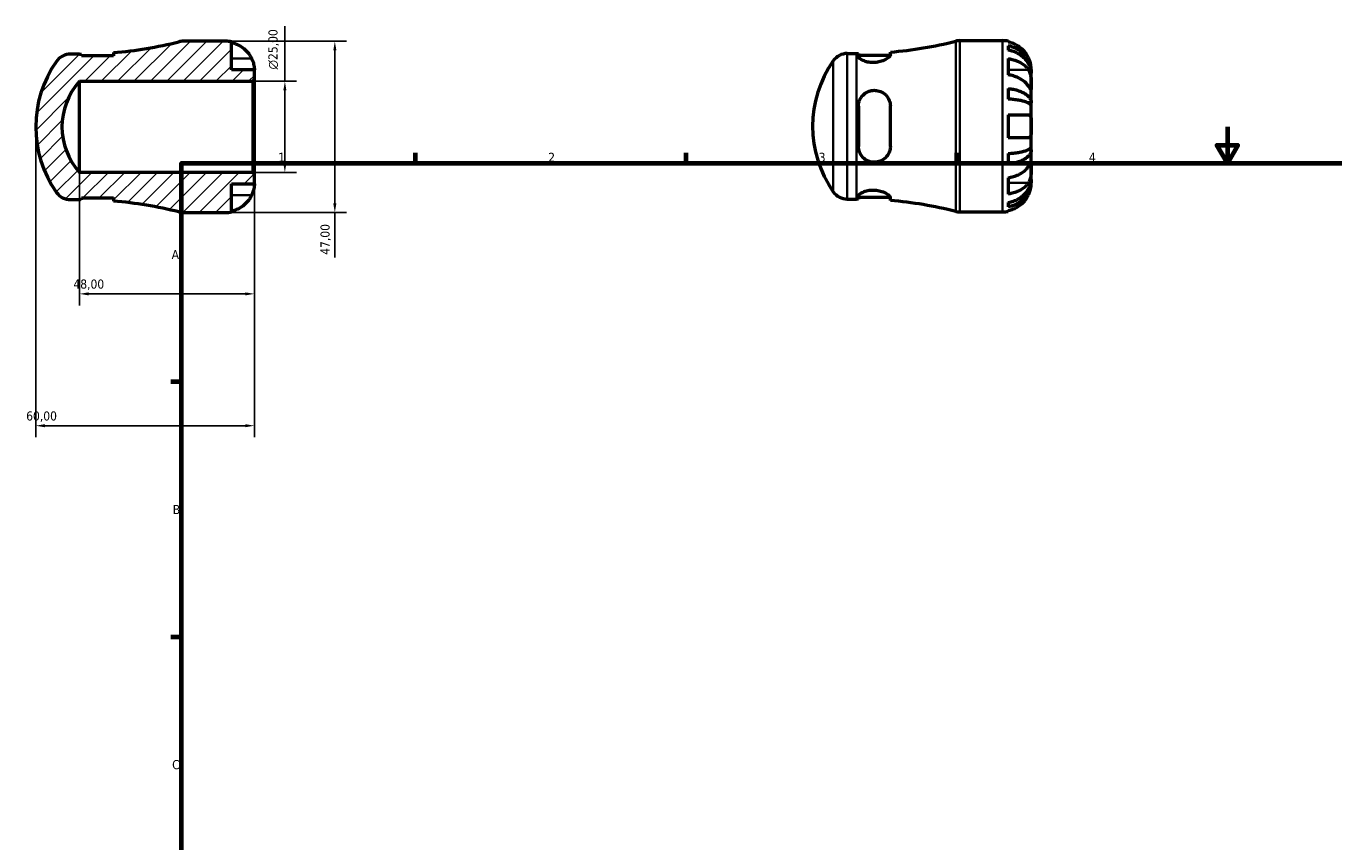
# Model space of a CAD drawing. Header units: millimetres. Extents: x -33 to 669, y 0 to 513.
# Tile 2 of 3: x -33 to 326, y 224 to 448. Entities that reach past the tile are written whole.
import ezdxf

# ---------------------------------------------------------------- set-up
doc = ezdxf.new("R2010")
doc.units = ezdxf.units.MM
for name, color, linetype, lineweight in [('Border (ISO)', 7, 'Continuous', 70), ('Dimension (ISO)', 7, 'Continuous', 25), ('Hatch (ISO)', 7, 'Continuous', 18), ('Visible (ISO)', 7, 'Continuous', 50), ('Visible Narrow (ISO)', 7, 'Continuous', 35)]:
    doc.layers.add(name, color=color, linetype=linetype, lineweight=lineweight)
doc.styles.add('Note Text (ISO)', font='tahoma.ttf')
doc.dimstyles.new('Default (ISO)', dxfattribs={"dimtxt": 2.5, "dimasz": 2.5, "dimexe": 3.175, "dimexo": 0, "dimgap": 0.762, "dimtad": 1, "dimrnd": 1e-08, "dimzin": 0, "dimtxsty": 'Note Text (ISO)', "dimcen": 0.09, "dimdle": 10, "dimclrd": 256, "dimclre": 256, "dimclrt": 232, "dimazin": 0, "dimtfac": 1.40208, "dimtmove": 0, "dimatfit": 3, "dimfxl": 1, "dimtolj": 1, "dimtzin": 0, "dimlwd": -1, "dimlwe": -1, "dimarcsym": 0})

# ---------------------------------------------------------------- blocks, each defined once
blk = doc.blocks.new('Borders Default Border')
at = {"layer": 'Border (ISO)'}
for p, q in [((74.25, 410), (74.25, 412.9)), ((148.5, 410), (148.5, 412.9)), ((222.75, 410), (222.75, 412.9)), ((10, 350), (7.1, 350)), ((10, 280), (7.1, 280))]:
    blk.add_line(p, q, dxfattribs=at)
at = {"layer": 'Border (ISO)', "flags": 128}
for points in [[(297, 420), (297, 410), (294.11, 415), (299.89, 415), (297, 410)], [(10, 10), (10, 410), (584, 410), (584, 10), (10, 10)]]:
    blk.add_lwpolyline(points, dxfattribs=at)
at = {"layer": 'Border (ISO)', "color": 232, "true_color": 0xca0064, "char_height": 2.5, "attachment_point": 7, "style": 'Note Text (ISO)'}
for s, insert in [('1', (36.56, 410.4)), ('2', (110.62, 410.4)), ('3', (184.85, 410.35)), ('4', (259, 410.4)), ('A', (7.29, 383.75)), ('B', (7.59, 313.75)), ('C', (7.43, 243.71))]:
    blk.add_mtext(s, dxfattribs=dict(at, insert=insert))
blk = doc.blocks.new('*D7')
at = {"layer": 'Defpoints', "color": 0, "transparency": 16777216}
for p in [(22.12, 443.5), (22.12, 396.5), (52.07, 396.5)]:
    blk.add_point(p, dxfattribs=at)
at = {"layer": 'Dimension (ISO)', "transparency": 16777216}
for p, q in [((22.12, 443.5), (55.24, 443.5)), ((52.07, 441), (52.07, 399)), ((22.12, 396.5), (55.24, 396.5)), ((52.07, 396.5), (52.07, 384.13))]:
    blk.add_line(p, q, dxfattribs=at)
for points in [[(51.65, 441), (52.49, 441), (52.07, 443.5)], [(51.65, 399), (52.49, 399), (52.07, 396.5)]]:
    blk.add_solid(points, dxfattribs=at)
at = {"layer": 'Dimension (ISO)', "color": 232, "true_color": 0xca0064, "transparency": 16777216, "insert": (48.13, 384.9), "char_height": 2.5, "attachment_point": 1, "rotation": 90, "style": 'Note Text (ISO)'}
blk.add_mtext('\\A1;47,00', dxfattribs=at)
blk = doc.blocks.new('*D8')
at = {"layer": 'Defpoints', "color": 0, "transparency": 16777216}
for p in [(29.53, 432.5), (38.36, 432.5), (29.53, 407.5)]:
    blk.add_point(p, dxfattribs=at)
at = {"layer": 'Dimension (ISO)', "transparency": 16777216}
for p, q in [((38.36, 432.5), (38.36, 447.63)), ((29.53, 432.5), (41.54, 432.5)), ((38.36, 410), (38.36, 430)), ((29.53, 407.5), (41.54, 407.5))]:
    blk.add_line(p, q, dxfattribs=at)
for points in [[(37.94, 430), (38.78, 430), (38.36, 432.5)], [(37.94, 410), (38.78, 410), (38.36, 407.5)]]:
    blk.add_solid(points, dxfattribs=at)
at = {"layer": 'Dimension (ISO)', "color": 232, "true_color": 0xca0064, "transparency": 16777216, "insert": (33.84, 435.76), "char_height": 2.5, "attachment_point": 1, "rotation": 90, "style": 'Note Text (ISO)'}
blk.add_mtext('\\A1;\\fAIGDT|b0|i0;\\H2.5000;\\ln\\fTahoma|b0|i0;\\H2.5000;25,00', dxfattribs=at)
blk = doc.blocks.new('*D9')
at = {"layer": 'Defpoints', "color": 0, "transparency": 16777216}
for p in [(-18, 407.5), (30, 404.38), (-18, 374.18)]:
    blk.add_point(p, dxfattribs=at)
at = {"layer": 'Dimension (ISO)', "transparency": 16777216}
for p, q in [((-18, 407.5), (-18, 371)), ((30, 404.38), (30, 371)), ((27.5, 374.18), (-15.5, 374.18))]:
    blk.add_line(p, q, dxfattribs=at)
for points in [[(-15.5, 374.59), (-15.5, 373.76), (-18, 374.18)], [(27.5, 374.59), (27.5, 373.76), (30, 374.18)]]:
    blk.add_solid(points, dxfattribs=at)
at = {"layer": 'Dimension (ISO)', "color": 232, "true_color": 0xca0064, "transparency": 16777216, "insert": (-19.67, 378.12), "char_height": 2.5, "attachment_point": 1, "style": 'Note Text (ISO)'}
blk.add_mtext('\\A1;48,00', dxfattribs=at)
blk = doc.blocks.new('*D10')
at = {"layer": 'Defpoints', "color": 0, "transparency": 16777216}
for p in [(-30, 420), (30, 407.03), (-30, 338)]:
    blk.add_point(p, dxfattribs=at)
at = {"layer": 'Dimension (ISO)', "transparency": 16777216}
for p, q in [((-30, 420), (-30, 334.82)), ((30, 407.03), (30, 334.82)), ((27.5, 338), (-27.5, 338))]:
    blk.add_line(p, q, dxfattribs=at)
for points in [[(-27.5, 338.42), (-27.5, 337.58), (-30, 338)], [(27.5, 338.42), (27.5, 337.58), (30, 338)]]:
    blk.add_solid(points, dxfattribs=at)
at = {"layer": 'Dimension (ISO)', "color": 232, "true_color": 0xca0064, "transparency": 16777216, "insert": (-32.63, 341.93), "char_height": 2.5, "attachment_point": 1, "style": 'Note Text (ISO)'}
blk.add_mtext('\\A1;60,00', dxfattribs=at)

msp = doc.modelspace()

# ---------------------------------------------------------------- hatches: boundary and pattern name
at = {"layer": 'Hatch (ISO)'}
h = msp.add_hatch(dxfattribs=at)
h.set_pattern_fill('ANSI31', color=256, scale=25.4, style=0)
h.set_pattern_definition([(45, (0, 0), (-2.245064, 2.245064), [])])
edge = h.paths.add_edge_path()
edge.add_ellipse((-20.48, 435.275), major_axis=(0, 4.7), ratio=1, start_angle=0, end_angle=54.96566)
edge.add_ellipse((1.307, 420), major_axis=(-25.636, 17.973), ratio=1, start_angle=0, end_angle=70.06869)
edge.add_ellipse((-20.48, 404.725), major_axis=(-3.848, -2.698), ratio=1, start_angle=0, end_angle=54.96566)
edge.add_line((-20.48, 400.025), (-18.001, 400.025))
edge.add_ellipse((-18.001, 288.324), major_axis=(0, 111.701), ratio=1, start_angle=359.70058, end_angle=360, ccw=False)
edge.add_line((-17.417, 400.023), (-17.417, 400.525))
edge.add_line((-17.417, 400.525), (-8.667, 400.525))
edge.add_line((-8.667, 400.525), (-8.667, 399.634))
edge.add_ellipse((-18.001, 288.324), major_axis=(9.334, 111.31), ratio=1, start_angle=350.65675, end_angle=360, ccw=False)
edge.add_ellipse((10.428, 401.2), major_axis=(-1.148, -4.558), ratio=1, start_angle=0, end_angle=14.13648)
edge.add_line((10.428, 396.5), (22.124, 396.5))
edge.add_ellipse((22.124, 404.375), major_axis=(0, -7.875), ratio=1, start_angle=0, end_angle=11.53696)
edge.add_line((23.699, 396.659), (23.699, 404.375))
edge.add_line((23.699, 404.375), (29.999, 404.375))
edge.add_line((29.999, 404.375), (29.999, 407.03))
edge.add_line((29.999, 407.03), (29.529, 407.5))
edge.add_line((29.529, 407.5), (-18.001, 407.5))
edge.add_ellipse((-4.125, 420), major_axis=(-13.876, -12.5), ratio=1, start_angle=275.97284, end_angle=360, ccw=False)
edge.add_line((-18.001, 432.5), (29.529, 432.5))
edge.add_line((29.529, 432.5), (29.999, 432.97))
edge.add_line((29.999, 432.97), (29.999, 435.625))
edge.add_line((29.999, 435.625), (23.699, 435.625))
edge.add_line((23.699, 435.625), (23.699, 443.341))
edge.add_ellipse((22.124, 435.625), major_axis=(1.575, 7.716), ratio=1, start_angle=0, end_angle=11.53696)
edge.add_line((22.124, 443.5), (10.428, 443.5))
edge.add_ellipse((10.428, 438.8), major_axis=(0, 4.7), ratio=1, start_angle=0, end_angle=14.13648)
edge.add_ellipse((-18.001, 551.676), major_axis=(27.281, -108.318), ratio=1, start_angle=350.65675, end_angle=360, ccw=False)
edge.add_line((-8.667, 440.366), (-8.667, 439.475))
edge.add_line((-8.667, 439.475), (-17.417, 439.475))
edge.add_line((-17.417, 439.475), (-17.417, 439.977))
edge.add_ellipse((-18.001, 551.676), major_axis=(0.584, -111.699), ratio=1, start_angle=359.70058, end_angle=360, ccw=False)
edge.add_line((-18.001, 439.975), (-20.48, 439.975))

# ---------------------------------------------------------------- linework, layer by layer
at = {"layer": 'Visible (ISO)'}
for p, q in [((22.124, 443.5), (10.428, 443.5)), ((23.699, 435.625), (23.699, 443.341)), ((223.604, 443.655), (235.3, 443.655)), ((236.875, 443.496), (236.875, 443.282)), ((236.875, 442.274), (236.875, 441.066)), ((-18.001, 439.975), (-20.48, 439.975)), ((-17.417, 439.475), (-17.417, 439.977)), ((-8.667, 439.475), (-17.417, 439.475)), ((-8.667, 440.366), (-8.667, 439.475)), ((192.697, 440.13), (195.175, 440.13)), ((195.759, 440.131), (195.759, 439.359)), ((195.759, 439.63), (204.486, 439.63)), ((204.509, 439.764), (204.509, 440.521)), ((236.875, 438.736), (236.875, 434.281)), ((29.999, 435.625), (23.699, 435.625)), ((29.999, 432.97), (29.999, 435.625)), ((243.175, 434.774), (243.163, 434.774)), ((243.175, 434.774), (243.175, 435.78)), ((243.175, 434.392), (243.175, 434.774)), ((243.175, 431.203), (243.175, 434.392)), ((-18.001, 432.5), (29.529, 432.5)), ((-18.001, 407.5), (-18.001, 432.5)), ((29.529, 432.5), (29.999, 432.97)), ((29.529, 432.5), (29.529, 407.5)), ((29.999, 407.03), (29.999, 432.97)), ((243.175, 426.593), (243.175, 431.203)), ((236.875, 430.525), (236.875, 427.609)), ((195.759, 425.655), (195.759, 414.655)), ((204.509, 414.655), (204.509, 425.655)), ((243.175, 426.593), (242.267, 426.593)), ((243.175, 425.669), (243.175, 426.593)), ((243.175, 420.155), (243.175, 425.669)), ((236.875, 423.305), (236.875, 417.005)), ((243.175, 414.64), (243.175, 420.155)), ((236.875, 412.701), (236.875, 409.785)), ((243.175, 413.717), (242.267, 413.717)), ((243.175, 413.717), (243.175, 414.64)), ((243.175, 409.106), (243.175, 413.717)), ((243.175, 405.918), (243.175, 409.106)), ((29.529, 407.5), (-18.001, 407.5)), ((29.999, 407.03), (29.529, 407.5)), ((29.999, 404.375), (29.999, 407.03)), ((236.875, 406.029), (236.875, 401.574)), ((243.175, 405.535), (243.163, 405.535)), ((243.175, 405.535), (243.175, 405.918)), ((243.175, 404.53), (243.175, 405.535)), ((23.699, 396.659), (23.699, 404.375)), ((23.699, 404.375), (29.999, 404.375)), ((-20.48, 400.025), (-18.001, 400.025)), ((-17.417, 400.023), (-17.417, 400.525)), ((-17.417, 400.525), (-8.667, 400.525)), ((-8.667, 400.525), (-8.667, 399.634)), ((192.697, 400.18), (195.175, 400.18)), ((195.759, 400.95), (195.759, 400.178)), ((195.759, 400.68), (204.486, 400.68)), ((204.509, 399.789), (204.509, 400.546)), ((236.875, 399.244), (236.875, 398.036)), ((10.428, 396.5), (22.124, 396.5)), ((223.604, 396.655), (235.3, 396.655)), ((236.875, 397.028), (236.875, 396.814))]:
    msp.add_line(p, q, dxfattribs=at)
for centre, radius, start, end in [((-18.001, 551.676), 111.701, 274.79322, 284.13648), ((10.428, 438.8), 4.7, 90, 104.13648), ((22.124, 435.625), 7.875, 78.46304, 90), ((195.175, 551.831), 111.701, 274.79322, 284.13648), ((223.604, 438.955), 4.7, 90, 104.13648), ((235.3, 435.78), 7.875, 78.46304, 90), ((1.307, 420), 31.308, 144.96566, 215.03434), ((-20.48, 435.275), 4.7, 90, 144.96566), ((-18.001, 551.676), 111.701, 270, 270.29942), ((214.484, 420.155), 31.308, 144.96566, 215.03434), ((192.697, 435.43), 4.7, 90, 144.96566), ((195.175, 551.831), 111.701, 270, 270.29942), ((-4.125, 420), 18.676, 137.98642, 222.01358), ((-20.48, 404.725), 4.7, 215.03434, 270), ((192.697, 404.88), 4.7, 215.03434, 270), ((-18.001, 288.324), 111.701, 89.70058, 90), ((-18.001, 288.324), 111.701, 75.86352, 85.20678), ((195.175, 288.479), 111.701, 89.70058, 90), ((195.175, 288.479), 111.701, 75.86352, 85.20678), ((10.428, 401.2), 4.7, 255.86352, 270), ((22.124, 404.375), 7.875, 270, 281.53696), ((223.604, 401.355), 4.7, 255.86352, 270), ((235.3, 404.53), 7.875, 270, 281.53696)]:
    msp.add_arc(centre, radius, start, end, dxfattribs=at)
for points, knots in [([(23.699, 443.127), (24.201, 443.024), (24.691, 442.869), (25.574, 442.501), (26.046, 442.253), (26.926, 441.661), (27.335, 441.318), (28.023, 440.625), (28.366, 440.211), (28.874, 439.445), (29.063, 439.108), (29.221, 438.775)], [0.14941001, 0.14941001, 0.14941001, 0.14941001, 0.29044502, 0.29044502, 0.43634177, 0.43634177, 0.58223851, 0.58223851, 0.72934673, 0.72934673, 0.83526259, 0.83526259, 0.83526259, 0.83526259]), ([(242.398, 438.93), (242.24, 439.263), (242.051, 439.6), (241.543, 440.366), (241.2, 440.78), (240.511, 441.473), (240.103, 441.816), (239.222, 442.407), (238.751, 442.656), (237.868, 443.024), (237.377, 443.179), (236.875, 443.282)], [3.89239507, 3.89239507, 3.89239507, 3.89239507, 3.99831093, 3.99831093, 4.14541915, 4.14541915, 4.2913159, 4.2913159, 4.43721264, 4.43721264, 4.57824766, 4.57824766, 4.57824766, 4.57824766]), ([(236.875, 442.274), (237.381, 442.174), (237.874, 442.023), (238.76, 441.667), (239.231, 441.427), (240.112, 440.857), (240.521, 440.526), (241.209, 439.859), (241.551, 439.461), (242.14, 438.606), (242.388, 438.147), (242.761, 437.274), (242.92, 436.778), (243.127, 435.765), (243.175, 435.248), (243.175, 434.774)], [0.1494024, 0.1494024, 0.1494024, 0.1494024, 0.2912498, 0.2912498, 0.4370651, 0.4370651, 0.5828803, 0.5828803, 0.7290354, 0.7290354, 0.8751905, 0.8751905, 1.0219149, 1.0219149, 1.1686392, 1.1686392, 1.1686392, 1.1686392]), ([(29.221, 438.775), (29.283, 438.644), (29.342, 438.512), (29.478, 438.186), (29.551, 437.994), (29.682, 437.605), (29.739, 437.41), (29.854, 436.961), (29.9, 436.719), (29.972, 436.235), (29.987, 436.018), (30.001, 435.708), (29.999, 435.625), (29.999, 435.625)], [-0.50816407, -0.50816407, -0.50816407, -0.50816407, -0.46460526, -0.46460526, -0.40154747, -0.40154747, -0.3356183, -0.3356183, -0.24286964, -0.24286964, -0.12490659, -0.12490659, 0, 0, 0, 0]), ([(204.509, 439.764), (204.509, 439.726), (204.503, 439.686), (204.449, 439.504), (204.338, 439.345), (203.936, 438.949), (203.594, 438.703), (202.753, 438.255), (202.259, 438.051), (201.267, 437.778), (200.797, 437.693), (199.862, 437.622), (199.412, 437.631), (198.489, 437.735), (198.035, 437.839), (197.165, 438.128), (196.771, 438.319), (196.145, 438.724), (195.924, 438.938), (195.781, 439.212), (195.759, 439.288), (195.759, 439.359)], [-1.5355219, -1.5355219, -1.5355219, -1.5355219, -1.4931487, -1.4931487, -1.3514866, -1.3514866, -1.1598766, -1.1598766, -0.976028, -0.976028, -0.8297712, -0.8297712, -0.6935656, -0.6935656, -0.5401283, -0.5401283, -0.3628781, -0.3628781, -0.1744964, -0.1744964, -0.0962411, -0.0962411, -0.0962411, -0.0962411]), ([(243.175, 434.392), (243.175, 434.813), (243.127, 435.273), (242.92, 436.175), (242.761, 436.616), (242.388, 437.394), (242.14, 437.801), (241.551, 438.563), (241.209, 438.917), (240.521, 439.51), (240.112, 439.805), (239.231, 440.313), (238.76, 440.526), (237.874, 440.843), (237.381, 440.977), (236.875, 441.066)], [3.5133937, 3.5133937, 3.5133937, 3.5133937, 3.6601181, 3.6601181, 3.8068425, 3.8068425, 3.9529976, 3.9529976, 4.0991526, 4.0991526, 4.2449679, 4.2449679, 4.3907831, 4.3907831, 4.5326305, 4.5326305, 4.5326305, 4.5326305]), ([(236.875, 438.736), (237.377, 438.663), (237.868, 438.553), (238.751, 438.293), (239.222, 438.117), (240.103, 437.699), (240.511, 437.456), (241.2, 436.967), (241.543, 436.674), (242.051, 436.132), (242.24, 435.894), (242.398, 435.658)], [0.14941001, 0.14941001, 0.14941001, 0.14941001, 0.29044502, 0.29044502, 0.43634177, 0.43634177, 0.58223851, 0.58223851, 0.72934673, 0.72934673, 0.83526259, 0.83526259, 0.83526259, 0.83526259]), ([(243.175, 435.78), (243.175, 435.78), (243.176, 435.803), (243.174, 435.897), (243.173, 435.971), (243.159, 436.24), (243.139, 436.483), (243.054, 436.994), (243.004, 437.231), (242.886, 437.668), (242.827, 437.859), (242.691, 438.248), (242.613, 438.446), (242.486, 438.739), (242.443, 438.835), (242.398, 438.93)], [-2.17667965, -2.17667965, -2.17667965, -2.17667965, -2.11086653, -2.11086653, -2.04055216, -2.04055216, -1.91738302, -1.91738302, -1.82942275, -1.82942275, -1.76558177, -1.76558177, -1.70117883, -1.70117883, -1.66961913, -1.66961913, -1.66961913, -1.66961913]), ([(242.398, 431.203), (242.24, 431.439), (242.051, 431.677), (241.543, 432.219), (241.2, 432.512), (240.511, 433.002), (240.103, 433.244), (239.222, 433.662), (238.751, 433.838), (237.868, 434.098), (237.377, 434.208), (236.875, 434.281)], [3.89239507, 3.89239507, 3.89239507, 3.89239507, 3.99831093, 3.99831093, 4.14541915, 4.14541915, 4.2913159, 4.2913159, 4.43721264, 4.43721264, 4.57824766, 4.57824766, 4.57824766, 4.57824766]), ([(242.398, 435.658), (242.456, 435.572), (242.511, 435.48), (242.647, 435.225), (242.723, 435.053), (242.858, 434.68), (242.916, 434.479), (243.03, 433.98), (243.077, 433.679), (243.148, 432.983), (243.164, 432.595), (243.177, 431.847), (243.175, 431.498), (243.175, 431.203)], [-0.50766593, -0.50766593, -0.50766593, -0.50766593, -0.46718991, -0.46718991, -0.40200215, -0.40200215, -0.33506637, -0.33506637, -0.24300458, -0.24300458, -0.12488859, -0.12488859, 0, 0, 0, 0]), ([(243.175, 431.203), (243.175, 431.048), (243.176, 430.909), (243.174, 430.661), (243.173, 430.555), (243.16, 430.357), (243.145, 430.292), (243.081, 430.273), (243.033, 430.311), (242.916, 430.452), (242.858, 430.531), (242.723, 430.723), (242.647, 430.833), (242.511, 431.035), (242.456, 431.117), (242.398, 431.203)], [0, 0, 0, 0, 0.06608139, 0.06608139, 0.13667451, 0.13667451, 0.23873403, 0.23873403, 0.33457773, 0.33457773, 0.40157847, 0.40157847, 0.46685307, 0.46685307, 0.50745344, 0.50745344, 0.50745344, 0.50745344]), ([(195.759, 425.655), (195.759, 425.766), (195.763, 425.877), (195.806, 426.437), (195.909, 426.875), (196.29, 427.82), (196.607, 428.307), (197.393, 429.108), (197.851, 429.429), (198.788, 429.843), (199.241, 429.963), (200.165, 430.054), (200.621, 430.026), (201.588, 429.816), (202.077, 429.609), (203.029, 428.993), (203.466, 428.555), (204.112, 427.565), (204.332, 427.02), (204.485, 426.183), (204.509, 425.92), (204.509, 425.655)], [-1.5258461, -1.5258461, -1.5258461, -1.5258461, -1.4911322, -1.4911322, -1.3497387, -1.3497387, -1.1673768, -1.1673768, -0.9950076, -0.9950076, -0.8537127, -0.8537127, -0.715721, -0.715721, -0.5516015, -0.5516015, -0.3557425, -0.3557425, -0.1697069, -0.1697069, -0.0867661, -0.0867661, -0.0867661, -0.0867661]), ([(236.875, 430.525), (237.381, 430.472), (237.874, 430.393), (238.76, 430.207), (239.231, 430.081), (240.112, 429.782), (240.521, 429.608), (241.209, 429.259), (241.551, 429.05), (242.14, 428.602), (242.388, 428.361), (242.761, 427.903), (242.92, 427.644), (243.127, 427.113), (243.175, 426.841), (243.175, 426.593)], [0.1494024, 0.1494024, 0.1494024, 0.1494024, 0.2912498, 0.2912498, 0.4370651, 0.4370651, 0.5828803, 0.5828803, 0.7290354, 0.7290354, 0.8751905, 0.8751905, 1.0219149, 1.0219149, 1.1686392, 1.1686392, 1.1686392, 1.1686392]), ([(243.175, 425.669), (243.175, 425.792), (243.127, 425.926), (242.92, 426.188), (242.761, 426.316), (242.388, 426.542), (242.14, 426.66), (241.551, 426.881), (241.209, 426.984), (240.521, 427.157), (240.112, 427.242), (239.231, 427.39), (238.76, 427.452), (237.874, 427.544), (237.381, 427.583), (236.875, 427.609)], [3.5133937, 3.5133937, 3.5133937, 3.5133937, 3.6601181, 3.6601181, 3.8068425, 3.8068425, 3.9529976, 3.9529976, 4.0991526, 4.0991526, 4.2449679, 4.2449679, 4.3907831, 4.3907831, 4.5326305, 4.5326305, 4.5326305, 4.5326305]), ([(236.875, 423.305), (237.377, 423.305), (237.868, 423.305), (238.751, 423.305), (239.222, 423.305), (240.103, 423.305), (240.511, 423.305), (241.2, 423.305), (241.543, 423.305), (242.051, 423.305), (242.24, 423.305), (242.398, 423.305)], [0.14941001, 0.14941001, 0.14941001, 0.14941001, 0.29044502, 0.29044502, 0.43634177, 0.43634177, 0.58223851, 0.58223851, 0.72934673, 0.72934673, 0.83526259, 0.83526259, 0.83526259, 0.83526259]), ([(242.398, 423.305), (242.46, 423.305), (242.519, 423.297), (242.655, 423.256), (242.727, 423.213), (242.859, 423.087), (242.916, 423.002), (243.03, 422.748), (243.077, 422.561), (243.149, 422.059), (243.164, 421.729), (243.177, 420.983), (243.175, 420.571), (243.175, 420.155)], [-0.50816407, -0.50816407, -0.50816407, -0.50816407, -0.46460526, -0.46460526, -0.40154747, -0.40154747, -0.3356183, -0.3356183, -0.24286964, -0.24286964, -0.12490659, -0.12490659, 0, 0, 0, 0]), ([(243.175, 420.155), (243.175, 419.936), (243.176, 419.717), (243.174, 419.273), (243.173, 419.05), (243.159, 418.464), (243.139, 418.13), (243.054, 417.653), (243.004, 417.487), (242.886, 417.261), (242.827, 417.186), (242.691, 417.073), (242.613, 417.036), (242.486, 417.009), (242.443, 417.005), (242.398, 417.005)], [-2.17667965, -2.17667965, -2.17667965, -2.17667965, -2.11086653, -2.11086653, -2.04055216, -2.04055216, -1.91738302, -1.91738302, -1.82942275, -1.82942275, -1.76558177, -1.76558177, -1.70117883, -1.70117883, -1.66961913, -1.66961913, -1.66961913, -1.66961913]), ([(242.398, 417.005), (242.24, 417.005), (242.051, 417.005), (241.543, 417.005), (241.2, 417.005), (240.511, 417.005), (240.103, 417.005), (239.222, 417.005), (238.751, 417.005), (237.868, 417.005), (237.377, 417.005), (236.875, 417.005)], [3.89239507, 3.89239507, 3.89239507, 3.89239507, 3.99831093, 3.99831093, 4.14541915, 4.14541915, 4.2913159, 4.2913159, 4.43721264, 4.43721264, 4.57824766, 4.57824766, 4.57824766, 4.57824766]), ([(204.509, 414.655), (204.509, 414.519), (204.503, 414.384), (204.449, 413.8), (204.338, 413.366), (203.936, 412.409), (203.594, 411.912), (202.753, 411.104), (202.259, 410.785), (201.267, 410.403), (200.797, 410.303), (199.862, 410.265), (199.412, 410.316), (198.489, 410.569), (198.035, 410.785), (197.165, 411.392), (196.771, 411.802), (196.145, 412.764), (195.924, 413.323), (195.781, 414.157), (195.759, 414.405), (195.759, 414.655)], [-1.5355219, -1.5355219, -1.5355219, -1.5355219, -1.4931487, -1.4931487, -1.3514866, -1.3514866, -1.1598766, -1.1598766, -0.976028, -0.976028, -0.8297712, -0.8297712, -0.6935656, -0.6935656, -0.5401283, -0.5401283, -0.3628781, -0.3628781, -0.1744964, -0.1744964, -0.0962411, -0.0962411, -0.0962411, -0.0962411]), ([(236.875, 412.701), (237.381, 412.727), (237.874, 412.766), (238.76, 412.858), (239.231, 412.92), (240.112, 413.068), (240.521, 413.153), (241.209, 413.326), (241.551, 413.428), (242.14, 413.65), (242.388, 413.768), (242.761, 413.994), (242.92, 414.122), (243.127, 414.384), (243.175, 414.518), (243.175, 414.64)], [0.1494024, 0.1494024, 0.1494024, 0.1494024, 0.2912498, 0.2912498, 0.4370651, 0.4370651, 0.5828803, 0.5828803, 0.7290354, 0.7290354, 0.8751905, 0.8751905, 1.0219149, 1.0219149, 1.1686392, 1.1686392, 1.1686392, 1.1686392]), ([(243.175, 413.717), (243.175, 413.468), (243.127, 413.197), (242.92, 412.666), (242.761, 412.406), (242.388, 411.948), (242.14, 411.708), (241.551, 411.26), (241.209, 411.051), (240.521, 410.702), (240.112, 410.528), (239.231, 410.229), (238.76, 410.103), (237.874, 409.917), (237.381, 409.838), (236.875, 409.785)], [3.5133937, 3.5133937, 3.5133937, 3.5133937, 3.6601181, 3.6601181, 3.8068425, 3.8068425, 3.9529976, 3.9529976, 4.0991526, 4.0991526, 4.2449679, 4.2449679, 4.3907831, 4.3907831, 4.5326305, 4.5326305, 4.5326305, 4.5326305]), ([(236.875, 406.029), (237.377, 406.102), (237.868, 406.212), (238.751, 406.472), (239.222, 406.647), (240.103, 407.066), (240.511, 407.308), (241.2, 407.798), (241.543, 408.091), (242.051, 408.633), (242.24, 408.871), (242.398, 409.106)], [0.14941001, 0.14941001, 0.14941001, 0.14941001, 0.29044502, 0.29044502, 0.43634177, 0.43634177, 0.58223851, 0.58223851, 0.72934673, 0.72934673, 0.83526259, 0.83526259, 0.83526259, 0.83526259]), ([(242.398, 409.106), (242.456, 409.193), (242.511, 409.275), (242.647, 409.476), (242.723, 409.587), (242.858, 409.779), (242.916, 409.857), (243.03, 409.995), (243.077, 410.034), (243.148, 410.021), (243.164, 409.942), (243.177, 409.634), (243.175, 409.401), (243.175, 409.106)], [-0.50766593, -0.50766593, -0.50766593, -0.50766593, -0.46718991, -0.46718991, -0.40200215, -0.40200215, -0.33506637, -0.33506637, -0.24300458, -0.24300458, -0.12488859, -0.12488859, 0, 0, 0, 0]), ([(243.175, 409.106), (243.175, 408.951), (243.176, 408.779), (243.174, 408.397), (243.173, 408.186), (243.16, 407.646), (243.145, 407.311), (243.081, 406.655), (243.033, 406.342), (242.916, 405.831), (242.858, 405.63), (242.723, 405.257), (242.647, 405.086), (242.511, 404.83), (242.456, 404.738), (242.398, 404.652)], [0, 0, 0, 0, 0.06608139, 0.06608139, 0.13667451, 0.13667451, 0.23873403, 0.23873403, 0.33457773, 0.33457773, 0.40157847, 0.40157847, 0.46685307, 0.46685307, 0.50745344, 0.50745344, 0.50745344, 0.50745344]), ([(236.875, 399.244), (237.381, 399.333), (237.874, 399.467), (238.76, 399.784), (239.231, 399.997), (240.112, 400.505), (240.521, 400.8), (241.209, 401.393), (241.551, 401.747), (242.14, 402.508), (242.388, 402.916), (242.761, 403.694), (242.92, 404.135), (243.127, 405.036), (243.175, 405.497), (243.175, 405.918)], [0.1494024, 0.1494024, 0.1494024, 0.1494024, 0.2912498, 0.2912498, 0.4370651, 0.4370651, 0.5828803, 0.5828803, 0.7290354, 0.7290354, 0.8751905, 0.8751905, 1.0219149, 1.0219149, 1.1686392, 1.1686392, 1.1686392, 1.1686392]), ([(243.175, 405.535), (243.175, 405.062), (243.127, 404.545), (242.92, 403.532), (242.761, 403.036), (242.388, 402.163), (242.14, 401.704), (241.551, 400.848), (241.209, 400.451), (240.521, 399.784), (240.112, 399.453), (239.231, 398.882), (238.76, 398.643), (237.874, 398.287), (237.381, 398.136), (236.875, 398.036)], [3.5133937, 3.5133937, 3.5133937, 3.5133937, 3.6601181, 3.6601181, 3.8068425, 3.8068425, 3.9529976, 3.9529976, 4.0991526, 4.0991526, 4.2449679, 4.2449679, 4.3907831, 4.3907831, 4.5326305, 4.5326305, 4.5326305, 4.5326305]), ([(29.999, 404.375), (29.999, 404.375), (29.999, 404.352), (29.998, 404.258), (29.997, 404.184), (29.983, 403.914), (29.963, 403.672), (29.878, 403.161), (29.828, 402.924), (29.709, 402.487), (29.651, 402.296), (29.514, 401.907), (29.437, 401.709), (29.31, 401.416), (29.266, 401.32), (29.221, 401.225)], [-2.17667965, -2.17667965, -2.17667965, -2.17667965, -2.11086653, -2.11086653, -2.04055216, -2.04055216, -1.91738302, -1.91738302, -1.82942275, -1.82942275, -1.76558177, -1.76558177, -1.70117883, -1.70117883, -1.66961913, -1.66961913, -1.66961913, -1.66961913]), ([(195.759, 400.95), (195.759, 400.982), (195.763, 401.015), (195.806, 401.186), (195.909, 401.337), (196.29, 401.695), (196.607, 401.904), (197.393, 402.27), (197.851, 402.427), (198.788, 402.62), (199.241, 402.67), (200.165, 402.678), (200.621, 402.637), (201.588, 402.462), (202.077, 402.315), (203.029, 401.931), (203.466, 401.685), (204.112, 401.213), (204.332, 400.987), (204.485, 400.702), (204.509, 400.62), (204.509, 400.546)], [-1.5258461, -1.5258461, -1.5258461, -1.5258461, -1.4911322, -1.4911322, -1.3497387, -1.3497387, -1.1673768, -1.1673768, -0.9950076, -0.9950076, -0.8537127, -0.8537127, -0.715721, -0.715721, -0.5516015, -0.5516015, -0.3557425, -0.3557425, -0.1697069, -0.1697069, -0.0867661, -0.0867661, -0.0867661, -0.0867661]), ([(242.398, 404.652), (242.24, 404.416), (242.051, 404.178), (241.543, 403.636), (241.2, 403.343), (240.511, 402.853), (240.103, 402.611), (239.222, 402.193), (238.751, 402.017), (237.868, 401.757), (237.377, 401.647), (236.875, 401.574)], [3.89239507, 3.89239507, 3.89239507, 3.89239507, 3.99831093, 3.99831093, 4.14541915, 4.14541915, 4.2913159, 4.2913159, 4.43721264, 4.43721264, 4.57824766, 4.57824766, 4.57824766, 4.57824766]), ([(242.398, 401.38), (242.46, 401.511), (242.519, 401.643), (242.655, 401.969), (242.727, 402.161), (242.859, 402.55), (242.916, 402.745), (243.03, 403.194), (243.077, 403.436), (243.149, 403.919), (243.164, 404.137), (243.177, 404.447), (243.175, 404.53), (243.175, 404.53)], [-0.50816407, -0.50816407, -0.50816407, -0.50816407, -0.46460526, -0.46460526, -0.40154747, -0.40154747, -0.3356183, -0.3356183, -0.24286964, -0.24286964, -0.12490659, -0.12490659, 0, 0, 0, 0]), ([(-8.667, 400.391), (-8.667, 400.429), (-8.674, 400.469), (-8.687, 400.516), (-8.689, 400.52), (-8.691, 400.525)], [-1.535521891, -1.535521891, -1.535521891, -1.535521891, -1.493148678, -1.493148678, -1.488415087, -1.488415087, -1.488415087, -1.488415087]), ([(29.221, 401.225), (29.063, 400.892), (28.874, 400.555), (28.366, 399.789), (28.023, 399.375), (27.335, 398.682), (26.926, 398.339), (26.046, 397.747), (25.574, 397.499), (24.691, 397.131), (24.201, 396.976), (23.699, 396.873)], [3.89239507, 3.89239507, 3.89239507, 3.89239507, 3.99831093, 3.99831093, 4.14541915, 4.14541915, 4.2913159, 4.2913159, 4.43721264, 4.43721264, 4.57824766, 4.57824766, 4.57824766, 4.57824766]), ([(236.875, 397.028), (237.377, 397.131), (237.868, 397.286), (238.751, 397.654), (239.222, 397.902), (240.103, 398.494), (240.511, 398.837), (241.2, 399.529), (241.543, 399.944), (242.051, 400.71), (242.24, 401.047), (242.398, 401.38)], [0.14941001, 0.14941001, 0.14941001, 0.14941001, 0.29044502, 0.29044502, 0.43634177, 0.43634177, 0.58223851, 0.58223851, 0.72934673, 0.72934673, 0.83526259, 0.83526259, 0.83526259, 0.83526259])]:
    msp.add_open_spline(points, degree=3, knots=knots, dxfattribs=at)
msp.add_open_spline([(-8.691, 439.475), (-8.675, 439.522), (-8.667, 439.567), (-8.667, 439.609)], degree=3, dxfattribs=at)
at = {"layer": 'Visible Narrow (ISO)'}
for p, q in [((222.456, 397.085), (222.456, 443.225)), ((223.604, 443.366), (223.604, 396.944)), ((235.3, 396.944), (235.3, 443.366)), ((28.945, 438.775), (23.975, 438.775)), ((188.848, 402.403), (188.848, 437.907)), ((192.697, 439.884), (192.697, 400.426)), ((195.175, 400.426), (195.175, 439.884)), ((242.122, 435.658), (237.152, 435.658)), ((242.122, 404.652), (237.152, 404.652)), ((28.945, 401.225), (23.975, 401.225))]:
    msp.add_line(p, q, dxfattribs=at)

# ---------------------------------------------------------------- block references
msp.add_blockref('Borders Default Border', (0, 0))

# ---------------------------------------------------------------- dimensions: what is measured, and where the dimension line sits
at = {"layer": 'Dimension (ISO)'}
dim = msp.add_linear_dim(base=(38.36, 432.5), p1=(29.529, 407.5), p2=(29.529, 432.5), angle=90, text='\\fAIGDT|b0|i0;\\H2.5000;\\ln\\fTahoma|b0|i0;\\H2.5000;<>', dimstyle='Default (ISO)', override={"dimdec": 2, "dimtp": 0, "dimtm": 0, "dimtdec": 2, "dimtofl": 0, "dimatfit": 2}, dxfattribs=at)
dim.commit()
dim.dimension.update_dxf_attribs({"geometry": '*D8', "text_midpoint": (38.36, 441.317), "dimtype": 160})
for base, p1, p2, angle, override, picture, middle in [((52.069, 396.5), (22.124, 443.5), (22.124, 396.5), 90, {"dimdec": 2, "dimtp": 0, "dimtm": 0, "dimtdec": 2, "dimtofl": 0, "dimatfit": 2}, '*D7', (52.069, 389.067)), ((-30.001, 338), (29.999, 407.03), (-30.001, 420), 180, {"dimdec": 2, "dimtp": 0, "dimtm": 0, "dimtdec": 2, "dimtofl": 0, "dimatfit": 1}, '*D10', (-28.501, 338))]:
    dim = msp.add_linear_dim(base=base, p1=p1, p2=p2, angle=angle, dimstyle='Default (ISO)', override=override, dxfattribs=at)
    dim.commit()
    dim.dimension.update_dxf_attribs({"geometry": picture, "text_midpoint": middle, "dimtype": 160})
dim = msp.add_linear_dim(base=(-18.001, 374.176), p1=(29.999, 404.375), p2=(-18.001, 407.5), dimstyle='Default (ISO)', override={"dimdec": 2, "dimtp": 0, "dimtm": 0, "dimtdec": 2, "dimtofl": 0, "dimatfit": 1}, dxfattribs=at)
dim.commit()
dim.dimension.update_dxf_attribs({"geometry": '*D9', "text_midpoint": (-15.501, 374.176), "dimtype": 160})

doc.saveas('drawing.dxf')
